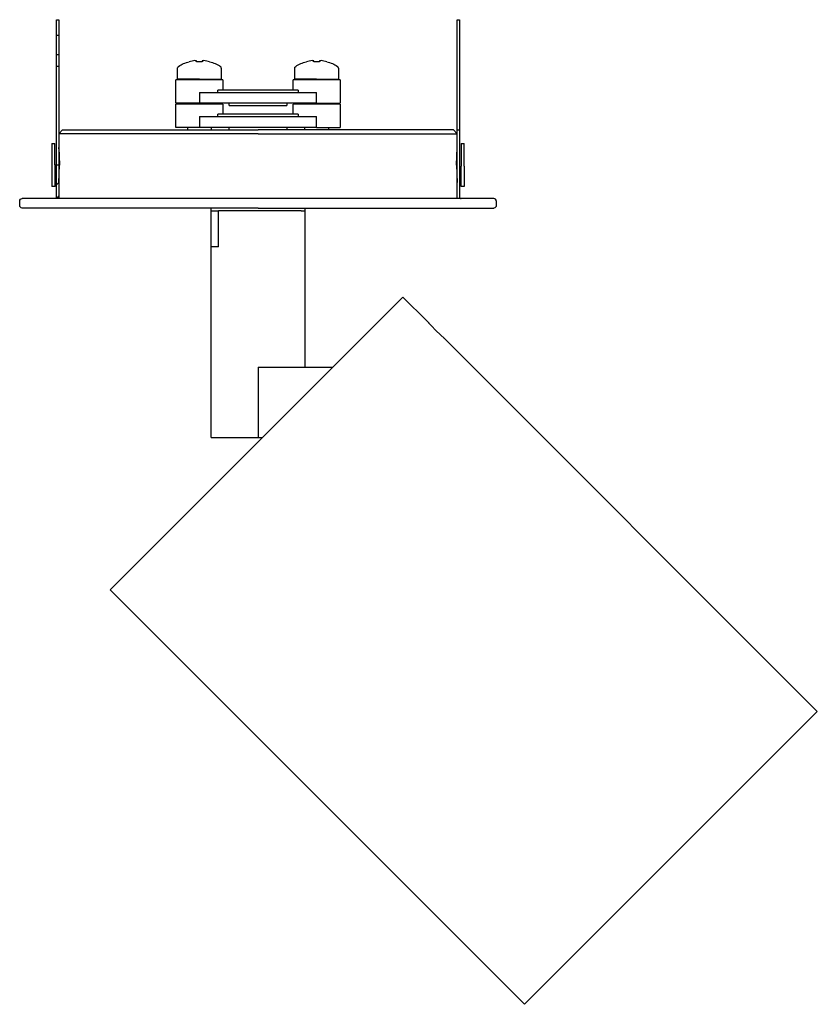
# Model space of a CAD drawing. Extents: x 0 to 198, y 0 to 222.
# Tile 1 of 4: x 0 to 102, y 0 to 126. Entities that reach past the tile are written whole.
import ezdxf

# ---------------------------------------------------------------- set-up
doc = ezdxf.new("R2010")
doc.units = 0
doc.header["$MEASUREMENT"] = 0
doc.layers.add('MAKE2D$VISIBILE$CURVE', color=7, linetype='CONTINUOUS')

msp = doc.modelspace()

# ---------------------------------------------------------------- linework, layer by layer
at = {"layer": 'MAKE2D$VISIBILE$CURVE', "color": 7}
for p, q in [((4.7, 124), (4.7, 126)), ((4.7, 126), (5, 126)), ((5, 126), (5, 124)), ((56, 126), (56.3, 126)), ((56, 125.7), (56, 126)), ((56, 112.2), (56, 125.7)), ((56.3, 126), (56.3, 125.7)), ((56.3, 125.7), (56.3, 112.2)), ((4.7, 124), (5, 124)), ((4.7, 121.5), (4.7, 124)), ((5, 124), (5, 121.5)), ((4.7, 120.03), (4.7, 121.5)), ((5, 121.5), (4.7, 121.5)), ((5, 121.5), (5, 120.03)), ((4.7, 107.41), (4.7, 120.03)), ((5, 120.03), (4.7, 120.03)), ((5, 120.03), (5, 107.41)), ((20.2, 118.4), (20.2, 119.8)), ((21.69, 120.61), (21.69, 120.62)), ((22.63, 120.75), (22.44, 120.75)), ((22.63, 120.61), (22.63, 120.75)), ((23.37, 120.61), (22.63, 120.61)), ((23.56, 120.75), (23.37, 120.75)), ((23.37, 120.75), (23.37, 120.61)), ((24.31, 120.62), (24.31, 120.61)), ((25.8, 119.8), (25.8, 118.4)), ((35.2, 118.4), (35.2, 119.8)), ((36.69, 120.61), (36.69, 120.62)), ((37.63, 120.75), (37.44, 120.75)), ((37.63, 120.61), (37.63, 120.75)), ((38.37, 120.61), (37.63, 120.61)), ((38.56, 120.75), (38.37, 120.75)), ((38.37, 120.75), (38.37, 120.61)), ((39.31, 120.62), (39.31, 120.61)), ((40.8, 119.8), (40.8, 118.4)), ((23, 118.3), (20, 118.3)), ((20, 115.3), (20, 118.3)), ((23, 118.4), (20.2, 118.4)), ((23, 118.4), (25.8, 118.4)), ((26, 118.3), (23, 118.3)), ((26, 118.3), (26, 117)), ((38, 118.3), (35, 118.3)), ((35, 117), (35, 118.3)), ((38, 118.4), (35.2, 118.4)), ((38, 118.4), (40.8, 118.4)), ((41, 118.3), (38, 118.3)), ((41, 118.3), (41, 115.3)), ((23, 116.7), (38, 116.7)), ((23, 116.7), (23, 115.3)), ((26, 117), (25.36, 117)), ((25.36, 116.7), (25.36, 117)), ((35, 117), (26, 117)), ((35.64, 117), (35, 117)), ((35.64, 117), (35.64, 116.7)), ((38, 115.3), (38, 116.7)), ((21.5, 115.3), (20, 115.3)), ((21.5, 115.2), (20, 115.2)), ((20, 112.2), (20, 115.2)), ((21.5, 115.2), (21.5, 115.3)), ((23, 115.3), (21.5, 115.3)), ((23, 115.2), (21.5, 115.2)), ((24.5, 115.3), (23, 115.3)), ((24.5, 115.2), (23, 115.2)), ((24.5, 115.3), (24.5, 115.2)), ((26.8, 115.3), (24.5, 115.3)), ((26, 115.2), (24.5, 115.2)), ((26, 115.2), (26, 113.9)), ((34.2, 115.3), (26.8, 115.3)), ((26.8, 115), (26.8, 115.3)), ((26.8, 115), (34.2, 115)), ((36.5, 115.3), (34.2, 115.3)), ((34.2, 115.3), (34.2, 115)), ((36.5, 115.2), (35, 115.2)), ((35, 113.9), (35, 115.2)), ((36.5, 115.2), (36.5, 115.3)), ((38, 115.3), (36.5, 115.3)), ((38, 115.2), (36.5, 115.2)), ((38, 115.3), (39.5, 115.3)), ((39.5, 115.2), (38, 115.2)), ((39.5, 115.3), (39.5, 115.2)), ((39.5, 115.3), (41, 115.3)), ((41, 115.2), (39.5, 115.2)), ((41, 115.2), (41, 112.2)), ((23, 113.6), (38, 113.6)), ((23, 113.6), (23, 112.2)), ((26, 113.9), (25.36, 113.9)), ((25.36, 113.6), (25.36, 113.9)), ((35, 113.9), (26, 113.9)), ((35.64, 113.9), (35, 113.9)), ((35.64, 113.9), (35.64, 113.6)), ((38, 112.2), (38, 113.6)), ((21.5, 112.2), (20, 112.2)), ((21.5, 111.9), (21.5, 112.2)), ((23, 112.2), (21.5, 112.2)), ((24.5, 112.2), (23, 112.2)), ((24.5, 112.2), (24.5, 111.9)), ((26.8, 112.2), (24.5, 112.2)), ((34.2, 112.2), (26.8, 112.2)), ((26.8, 111.9), (26.8, 112.2)), ((36.5, 112.2), (34.2, 112.2)), ((34.2, 112.2), (34.2, 111.9)), ((36.5, 111.9), (36.5, 112.2)), ((38, 112.2), (36.5, 112.2)), ((38, 112.2), (39.5, 112.2)), ((39.5, 112.2), (39.5, 111.9)), ((39.5, 112.2), (41, 112.2)), ((56, 111.9), (56, 112.2)), ((56.3, 112.2), (56.3, 111.9)), ((5, 111.4), (5.5, 111.9)), ((30.5, 111.4), (5, 111.4)), ((5.5, 111.9), (21.5, 111.9)), ((21.5, 111.9), (24.5, 111.9)), ((24.5, 111.9), (26.8, 111.9)), ((26.8, 111.9), (30.5, 111.9)), ((34.2, 111.9), (30.5, 111.9)), ((30.5, 111.4), (56, 111.4)), ((36.5, 111.9), (34.2, 111.9)), ((39.5, 111.9), (36.5, 111.9)), ((55.5, 111.9), (39.5, 111.9)), ((55.5, 111.9), (56, 111.4)), ((56, 111.4), (56, 111.9)), ((56, 111.9), (56.3, 111.9)), ((56, 109.65), (56, 111.4)), ((56.3, 111.9), (56.3, 109.4)), ((4.1, 110.15), (4.1, 107.42)), ((4.1, 110.15), (4.5, 110.15)), ((4.5, 107.42), (4.5, 110.15)), ((5, 109.65), (5.09, 107.41)), ((5.01, 109.47), (5, 109.65)), ((55.91, 107.4), (56, 109.65)), ((56, 109.4), (56, 109.65)), ((56.5, 110.15), (56.5, 107.25)), ((56.5, 110.15), (56.9, 110.15)), ((56.9, 107.25), (56.9, 110.15)), ((56, 105.15), (56, 109.4)), ((56.3, 109.4), (56.3, 103.14)), ((4.1, 107.42), (4.1, 104.65)), ((4.5, 107.42), (5.09, 107.41)), ((4.5, 107.42), (4.5, 104.65)), ((4.7, 104.85), (4.7, 107.41)), ((5, 107.41), (5, 105.15)), ((5, 105.15), (5.09, 107.4)), ((5.09, 107.41), (5.08, 108.24)), ((5.09, 107.41), (5.09, 107.4)), ((5.09, 107.4), (5.09, 107.41)), ((55.92, 108.24), (55.91, 107.4)), ((55.91, 107.4), (56, 105.15)), ((56.5, 104.65), (56.5, 107.25)), ((56.9, 107.25), (56.9, 104.65)), ((4.5, 104.65), (4.1, 104.65)), ((5, 105.15), (4.5, 104.65)), ((4.7, 103.14), (4.7, 104.85)), ((5, 105.15), (5, 103.6)), ((56, 103.1), (56, 105.15)), ((56.9, 104.65), (56.5, 104.65)), ((5, 103.6), (5, 103.1)), ((0, 102.2), (0, 102.8)), ((4.5, 103.1), (0.3, 103.1)), ((30.5, 103.1), (4.5, 103.1)), ((4.7, 103.1), (4.7, 103.14)), ((56.5, 103.1), (30.5, 103.1)), ((56.3, 103.14), (56.3, 103.1)), ((60.7, 103.1), (56.5, 103.1)), ((61, 102.8), (61, 102.2)), ((24.5, 101.9), (0.3, 101.9)), ((24.5, 101.55), (24.5, 101.9)), ((30.5, 101.9), (24.5, 101.9)), ((24.5, 96.95), (24.5, 101.55)), ((24.5, 101.55), (25.44, 101.55)), ((36.04, 101.55), (25.44, 101.55)), ((25.44, 96.95), (25.44, 101.55)), ((30.5, 101.9), (36.5, 101.9)), ((36.04, 101.55), (36.5, 101.55)), ((36.5, 101.9), (60.7, 101.9)), ((36.5, 101.9), (36.5, 101.55)), ((36.5, 101.55), (36.5, 81.55)), ((24.5, 72.55), (24.5, 96.95)), ((25.44, 96.95), (24.5, 96.95)), ((49.05, 90.51), (40.09, 81.55)), ((49.05, 90.51), (52.16, 87.4)), ((52.16, 87.4), (53.25, 86.23)), ((52.47, 87.05), (52.16, 87.4)), ((53.25, 86.23), (54.42, 85.14)), ((54.42, 85.14), (54.33, 85.22)), ((54.42, 85.14), (102.08, 37.48)), ((30.5, 81.55), (36.5, 81.55)), ((30.5, 81.55), (30.5, 72.55)), ((40.09, 81.55), (31.09, 72.55)), ((36.5, 81.55), (40.09, 81.55)), ((31.09, 72.55), (11.57, 53.03)), ((24.5, 72.55), (30.5, 72.55)), ((30.5, 72.55), (31.09, 72.55)), ((64.6, 0), (11.57, 53.03)), ((102.08, 37.48), (64.6, 0))]:
    msp.add_line(p, q, dxfattribs=at)
at = {"layer": 'MAKE2D$VISIBILE$CURVE', "color": 7, "extrusion": (0, 0, -1)}
for centre, radius, start, end in [((-20.47, 119.8), 0.27, 0, 57.664), ((-23, 115.8), 5, 57.664, 74.7807), ((-23, 115.8), 5, 105.2193, 122.336), ((-35.47, 119.8), 0.27, 0, 57.664), ((-38, 115.8), 5, 57.664, 74.7807), ((-38, 115.8), 5, 105.2193, 122.336), ((-4.5, 103.6), 0.5, 180.0005, 270), ((-0.3, 102.8), 0.3, 360, 90), ((-0.3, 102.2), 0.3, 270, 360), ((-60.7, 102.2), 0.3, 180, 270)]:
    msp.add_arc(centre, radius, start, end, dxfattribs=at)
at = {"layer": 'MAKE2D$VISIBILE$CURVE', "color": 7}
for centre, radius, start, end in [((23, 115.8), 4.99, 96.5034, 105.1879), ((23, 115.8), 4.99, 74.8121, 83.4966), ((25.53, 119.8), 0.27, 0, 57.664), ((38, 115.8), 4.99, 96.5034, 105.1879), ((38, 115.8), 4.99, 74.8121, 83.4966), ((40.53, 119.8), 0.27, 0, 57.664), ((56.5, 103.6), 0.5, 246.4218, 270), ((60.7, 102.8), 0.3, 360, 90)]:
    msp.add_arc(centre, radius, start, end, dxfattribs=at)

doc.saveas('drawing.dxf')
